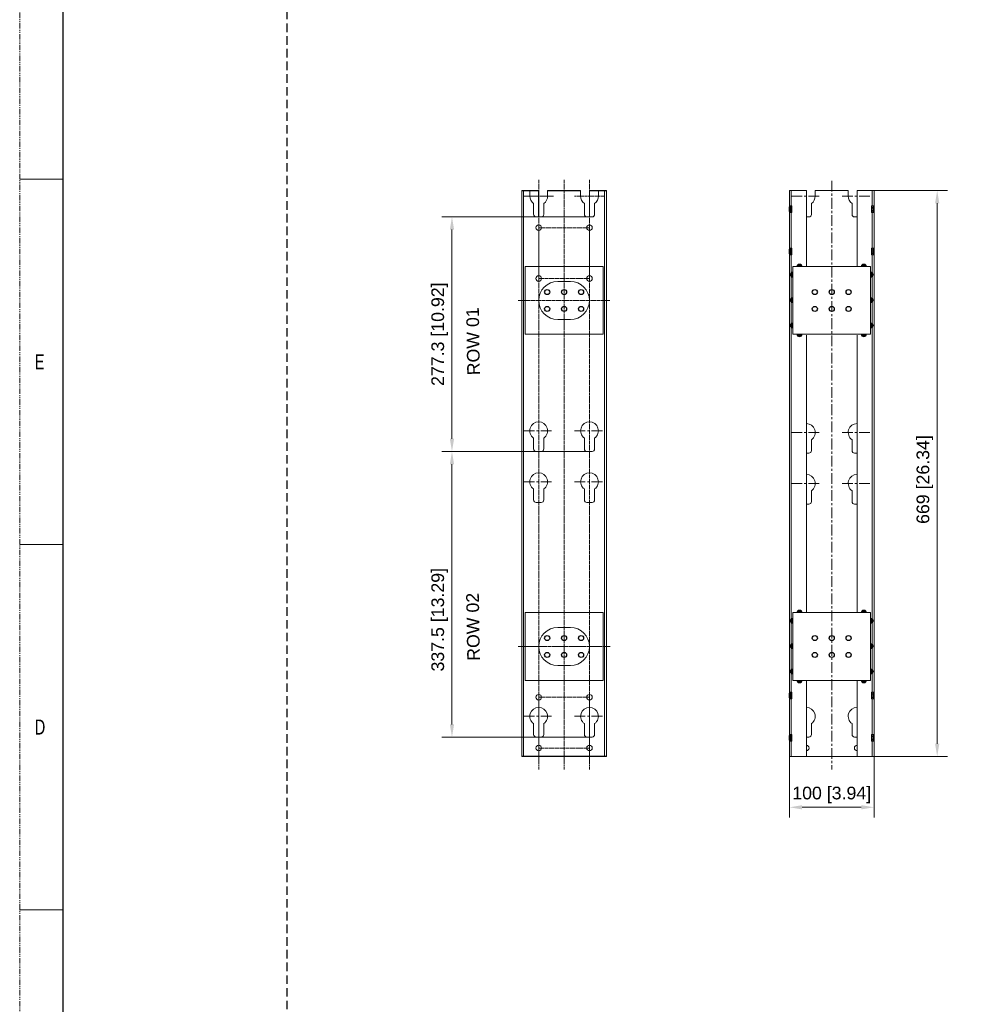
# Model space of a CAD drawing. Header units: millimetres. Extents: x -1086 to 4901, y 927 to 9917.
# Tile 2 of 85: x -1086 to 38, y 2111 to 3275. Entities that reach past the tile are written whole.
import ezdxf
from ezdxf.lldxf.tags import DXFTag

# ---------------------------------------------------------------- set-up
doc = ezdxf.new("R2010")
doc.units = ezdxf.units.MM
doc.header["$PDSIZE"] = -1
for name, pattern in [('ACISOWELD', [3, 2, -1]), ('CENTERX2', [20.319999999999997, 12.7, -2.54, 2.54, -2.54]), ('SLD-Phantom', [12.699999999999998, 6.35, -1.27, 1.27, -1.27, 1.27, -1.27]), ('SLD-Solid', [0])]:
    doc.linetypes.add(name, pattern=pattern)
for name, color, linetype, lineweight in [('5剖面线层', 4, 'Continuous', 15), ('7标注层', 6, 'Continuous', 15), ('中心线', 1, 'CENTERX2', 13), ('尺寸线', 6, 'Continuous', 13), ('虚线', 3, 'DASHED', 13)]:
    doc.layers.add(name, color=color, linetype=linetype, lineweight=lineweight)
doc.styles.add('ARIAL', font='arial.ttf')
doc.styles.add('SLDTEXTSTYLE0', font='GOTHIC.TTF', dxfattribs={"width": 0.7304})
doc.styles.add('标注', font='arial.ttf')
tags = doc.linetypes.add('DASHED', pattern=[19.049999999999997, 12.7, -6.35]).pattern_tags.tags
tags[6:7] = [DXFTag(74, 4), DXFTag(75, 0), DXFTag(340, '0'), DXFTag(46, 1.0), DXFTag(50, 0.0), DXFTag(44, 0.0), DXFTag(45, 0.0)]
tags[4:5] = [DXFTag(74, 4), DXFTag(75, 0), DXFTag(340, '0'), DXFTag(46, 1.0), DXFTag(50, 0.0), DXFTag(44, 0.0), DXFTag(45, 0.0)]
doc.dimstyles.new(')CCC-35A1', dxfattribs={"dimscale": 20, "dimtxt": 1.5, "dimasz": 2.5, "dimexe": 1.2, "dimexo": 0, "dimgap": 0.5, "dimtad": 1, "dimzin": 12, "dimdsep": 46, "dimtxsty": 'ARIAL', "dimcen": 0.5, "dimclrd": 6, "dimclre": 6, "dimclrt": 6, "dimadec": 3, "dimazin": 3, "dimtfac": 1, "dimtmove": 0, "dimatfit": 3, "dimfxl": 1, "dimlwd": 13, "dimlwe": 13, "dimarcsym": 0})

# ---------------------------------------------------------------- blocks, each defined once
blk = doc.blocks.new('*D66')
at = {"layer": '7标注层', "color": 6, "lineweight": 13}
for p, q in [((-412.8548652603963, 2764.432697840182), (-587.3967227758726, 2764.432697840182)), ((-575.3967227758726, 2749.432697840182), (-575.3967227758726, 2441.932697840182)), ((-412.8548652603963, 2426.932697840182), (-587.3967227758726, 2426.932697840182))]:
    blk.add_line(p, q, dxfattribs=at)
at = {"layer": '7标注层', "color": 6}
for points in [[(-572.8967227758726, 2749.432697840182), (-577.8967227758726, 2749.432697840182), (-575.3967227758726, 2764.432697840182)], [(-577.8967227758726, 2441.932697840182), (-572.8967227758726, 2441.932697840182), (-575.3967227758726, 2426.932697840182)]]:
    blk.add_solid(points, dxfattribs=at)
at = {"layer": 'Defpoints', "color": 0}
for p in [(-412.8548652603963, 2764.432697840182), (-575.3967227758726, 2426.932697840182), (-412.8548652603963, 2426.932697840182)]:
    blk.add_point(p, dxfattribs=at)
at = {"layer": '7标注层', "color": 6, "insert": (-590.0096149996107, 2565.582697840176), "char_height": 15, "attachment_point": 5, "rotation": 90, "style": 'ARIAL'}
blk.add_mtext('337.5 [13.29]', dxfattribs=at)
blk = doc.blocks.new('*D67')
at = {"layer": '7标注层', "color": 6, "lineweight": 13}
for p, q in [((-412.8548652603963, 3041.73269784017), (-587.3967227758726, 3041.73269784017)), ((-575.3967227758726, 3026.73269784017), (-575.3967227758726, 2779.432697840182)), ((-412.8548652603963, 2764.432697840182), (-587.3967227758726, 2764.432697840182))]:
    blk.add_line(p, q, dxfattribs=at)
at = {"layer": '7标注层', "color": 6}
for points in [[(-572.8967227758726, 3026.73269784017), (-577.8967227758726, 3026.73269784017), (-575.3967227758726, 3041.73269784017)], [(-577.8967227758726, 2779.432697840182), (-572.8967227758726, 2779.432697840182), (-575.3967227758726, 2764.432697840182)]]:
    blk.add_solid(points, dxfattribs=at)
at = {"layer": 'Defpoints', "color": 0}
for p in [(-412.8548652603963, 3041.73269784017), (-575.3967227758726, 2764.432697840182), (-412.8548652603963, 2764.432697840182)]:
    blk.add_point(p, dxfattribs=at)
at = {"layer": '7标注层', "color": 6, "insert": (-590.0096149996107, 2903.082697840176), "char_height": 15, "attachment_point": 5, "rotation": 90, "style": 'ARIAL'}
blk.add_mtext('277.3 [10.92]', dxfattribs=at)
blk = doc.blocks.new('*D68')
at = {"layer": '7标注层', "color": 6, "lineweight": 13}
for p, q in [((-176.5193346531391, 2403.935708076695), (-176.5193346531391, 2331.868724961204)), ((-76.51933465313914, 2403.935708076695), (-76.51933465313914, 2331.868724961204)), ((-161.5193346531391, 2343.868724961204), (-91.51933465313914, 2343.868724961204))]:
    blk.add_line(p, q, dxfattribs=at)
at = {"layer": '7标注层', "color": 6}
for points in [[(-161.5193346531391, 2346.368724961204), (-161.5193346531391, 2341.368724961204), (-176.5193346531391, 2343.868724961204)], [(-91.51933465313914, 2341.368724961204), (-91.51933465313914, 2346.368724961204), (-76.51933465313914, 2343.868724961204)]]:
    blk.add_solid(points, dxfattribs=at)
at = {"layer": 'Defpoints', "color": 0}
for p in [(-176.5193346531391, 2403.935708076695), (-76.51933465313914, 2403.935708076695), (-76.51933465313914, 2343.868724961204)]:
    blk.add_point(p, dxfattribs=at)
at = {"layer": '7标注层', "color": 6, "insert": (-126.5193346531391, 2358.481617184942), "char_height": 15, "attachment_point": 5, "style": 'ARIAL'}
blk.add_mtext('100 [3.94]', dxfattribs=at)
blk = doc.blocks.new('*D69')
at = {"layer": '7标注层', "color": 6, "lineweight": 13}
for p, q in [((-76.51933465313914, 3072.935708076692), (10.15121592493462, 3072.935708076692)), ((-1.848784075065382, 3057.935708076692), (-1.848784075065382, 2418.935708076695)), ((-76.51933465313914, 2403.935708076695), (10.15121592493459, 2403.935708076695))]:
    blk.add_line(p, q, dxfattribs=at)
at = {"layer": '7标注层', "color": 6}
for points in [[(0.6512159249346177, 3057.935708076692), (-4.348784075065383, 3057.935708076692), (-1.848784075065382, 3072.935708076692)], [(-4.348784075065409, 2418.935708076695), (0.6512159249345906, 2418.935708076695), (-1.84878407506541, 2403.935708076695)]]:
    blk.add_solid(points, dxfattribs=at)
at = {"layer": 'Defpoints', "color": 0}
for p in [(-76.51933465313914, 3072.935708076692), (-76.51933465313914, 2403.935708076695), (-1.84878407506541, 2403.935708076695)]:
    blk.add_point(p, dxfattribs=at)
at = {"layer": '7标注层', "color": 6, "insert": (-16.46167629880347, 2731.247813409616), "char_height": 15, "attachment_point": 5, "rotation": 90, "style": 'ARIAL'}
blk.add_mtext('669 [26.34]', dxfattribs=at)
blk = doc.blocks.new('YTHGFGH')
at = {"color": 7, "linetype": 'Continuous', "lineweight": 15}
for p, q in [((20055.4507891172, 9030.66680704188), (20055.7007891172, 9030.91680704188)), ((20055.4507891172, 9030.66680704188), (20055.4507891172, 9023.266807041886)), ((20055.7007891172, 9023.016807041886), (20055.4507891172, 9023.266807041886)), ((20055.7007891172, 9023.016807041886), (20055.7007891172, 9030.91680704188)), ((20055.7007891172, 9030.91680704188), (20057.4507891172, 9030.91680704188)), ((20057.4507891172, 9023.016807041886), (20055.7007891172, 9023.016807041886)), ((20057.4507891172, 9023.016807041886), (20057.4507891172, 9030.91680704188)), ((20057.7645863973, 9030.722464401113), (20057.4507891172, 9030.722464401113)), ((20057.7645863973, 9030.199923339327), (20057.4507891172, 9030.199923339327)), ((20057.7645863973, 9029.633144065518), (20057.4507891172, 9029.633144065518)), ((20057.7645863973, 9029.132950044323), (20057.4507891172, 9029.132950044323)), ((20057.7645863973, 9029.082824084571), (20057.4507891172, 9029.082824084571)), ((20057.7645863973, 9028.540602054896), (20057.4507891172, 9028.540602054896)), ((20057.7645863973, 9028.325373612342), (20057.4507891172, 9028.325373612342)), ((20057.7645863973, 9027.794200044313), (20057.4507891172, 9027.794200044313)), ((20057.7645863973, 9027.434937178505), (20057.4507891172, 9027.434937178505)), ((20057.7645863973, 9026.966807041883), (20057.4507891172, 9026.966807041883)), ((20057.7645863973, 9026.498676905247), (20057.4507891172, 9026.498676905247)), ((20057.7645863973, 9026.139414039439), (20057.4507891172, 9026.139414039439)), ((20057.7645863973, 9025.608240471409), (20057.4507891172, 9025.608240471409)), ((20057.7645863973, 9025.39301202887), (20057.4507891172, 9025.39301202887)), ((20057.7645863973, 9024.85078999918), (20057.4507891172, 9024.85078999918)), ((20057.7645863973, 9024.800664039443), (20057.4507891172, 9024.800664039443)), ((20057.7645863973, 9024.300470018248), (20057.4507891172, 9024.300470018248)), ((20057.7645863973, 9023.72005891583), (20057.4507891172, 9023.72005891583)), ((20057.7645863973, 9023.211149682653), (20057.4507891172, 9023.211149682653)), ((20057.7645863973, 9029.633144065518), (20057.7645863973, 9030.722464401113)), ((20057.7645863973, 9029.432795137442), (20058.2267891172, 9029.656807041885)), ((20057.7645863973, 9029.132950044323), (20057.7645863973, 9029.633144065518)), ((20057.7645863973, 9029.082824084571), (20057.7645863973, 9029.132950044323)), ((20057.7645863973, 9028.540602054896), (20057.7645863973, 9029.082824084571)), ((20057.7645863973, 9028.325373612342), (20057.7645863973, 9028.540602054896)), ((20057.7645863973, 9027.794200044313), (20057.7645863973, 9028.325373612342)), ((20057.7645863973, 9027.434937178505), (20057.7645863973, 9027.794200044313)), ((20057.7645863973, 9026.966807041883), (20057.7645863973, 9027.434937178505)), ((20057.7645863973, 9026.498676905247), (20057.7645863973, 9026.966807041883)), ((20057.7645863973, 9026.139414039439), (20057.7645863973, 9026.498676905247)), ((20057.7645863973, 9025.608240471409), (20057.7645863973, 9026.139414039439)), ((20057.7645863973, 9025.39301202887), (20057.7645863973, 9025.608240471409)), ((20057.7645863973, 9024.85078999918), (20057.7645863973, 9025.39301202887)), ((20057.7645863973, 9024.800664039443), (20057.7645863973, 9024.85078999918)), ((20057.7645863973, 9024.300470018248), (20057.7645863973, 9024.800664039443)), ((20057.7645863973, 9024.500818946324), (20058.2267891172, 9024.27680704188)), ((20057.7645863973, 9023.211149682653), (20057.7645863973, 9024.300470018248)), ((20058.22678911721, 9024.276807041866), (20058.2267891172, 9029.65680704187)), ((20058.2267891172, 9029.656807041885), (20058.4207891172, 9029.656807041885)), ((20058.2267891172, 9024.27680704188), (20058.4207891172, 9024.27680704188)), ((20058.4207891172, 9024.27680704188), (20058.4207891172, 9029.656807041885))]:
    blk.add_line(p, q, dxfattribs=at)
at = {"layer": 'Defpoints', "color": 3}
for p, q in [((20055.4507891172, 9028.966807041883), (20058.4207891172, 9028.966807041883)), ((20055.4507891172, 9024.966807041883), (20058.4207891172, 9024.966807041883))]:
    blk.add_line(p, q, dxfattribs=at)
at = {"insert": (20056.30044147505, 9025.49240792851), "char_height": 0.625, "width": 0.7701345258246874, "attachment_point": 1, "rotation": 90, "style": '标注'}
blk.add_mtext('JCLS-M4-1', dxfattribs=at)
blk = doc.blocks.new('DFGHDFG6YY8')
at = {"color": 7, "linetype": 'Continuous', "lineweight": 15}
for points in [[(-29580.31370103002, -27772.53763908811, -3.186140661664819), (-29568.31370103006, -27772.53763908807), (-29568.31370103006, -27785.42279217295, -0.414213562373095), (-29571.31370103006, -27788.42279217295), (-29577.31370103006, -27788.42279217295, -0.414213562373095), (-29580.31370103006, -27785.42279217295), (-29580.31370103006, -27772.53763908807)], [(-29520.31370103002, -27772.53763908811, -3.186140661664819), (-29508.31370103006, -27772.53763908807), (-29508.31370103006, -27785.42279217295, -0.414213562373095), (-29511.31370103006, -27788.42279217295), (-29517.31370103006, -27788.42279217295, -0.414213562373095), (-29520.31370103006, -27785.42279217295), (-29520.31370103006, -27772.53763908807)]]:
    blk.add_lwpolyline(points, format="xyb", close=True, dxfattribs=at)
at = {"layer": '中心线'}
for p, q in [((-29592.09044118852, -27763.91978193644), (-29556.5369608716, -27763.91978193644)), ((-29532.09044118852, -27763.91978193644), (-29496.5369608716, -27763.91978193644))]:
    blk.add_line(p, q, dxfattribs=at)
blk = doc.blocks.new('二行立杆')
at = {"color": 7, "linetype": 'Continuous', "lineweight": 15}
for p, q in [((-50.00001675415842, 368.5450963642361), (-50.00001675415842, -300.4549036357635)), ((-30.00001675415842, 366.5481060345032), (-30.00001675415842, 337.3450957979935)), ((29.99998324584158, 368.5450963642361), (29.99998324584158, 337.3450957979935)), ((49.99998324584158, -300.4549036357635), (49.99998324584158, 368.5450963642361)), ((-30.00001675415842, 325.5450963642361), (-30.00001675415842, 319.5450963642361)), ((7.499983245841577, 261.0481060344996), (-7.500016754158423, 261.0481060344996)), ((-7.500016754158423, 216.0481060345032), (7.499983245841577, 216.0481060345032))]:
    blk.add_line(p, q, dxfattribs=at)
for p, q in [((-50.00001675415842, 368.5450963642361), (-30.00001675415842, 368.5450963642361)), ((-30.00001675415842, 337.3450957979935), (-30.00001675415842, 368.5450963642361)), ((-19.50001680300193, 368.5450963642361), (19.49998321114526, 368.5450963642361)), ((29.99998324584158, 368.5450963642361), (49.99998324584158, 368.5450963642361)), ((49.99998324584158, -300.4549036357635), (-50.00001675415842, -300.4549036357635))]:
    blk.add_line(p, q)
for points in [[(-40.5000167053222, 368.5450963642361), (-40.5000167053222, 361.8481060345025, 0.2454182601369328), (-36.00001675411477, 353.2302488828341), (-36.00001675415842, 353.2302488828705), (-36.00001675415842, 340.3450957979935, 0.414213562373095), (-33.00001675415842, 337.3450957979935), (-27.00001675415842, 337.3450957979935, 0.414213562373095), (-24.00001675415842, 340.3450957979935), (-24.00001675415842, 353.2302488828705, 0.2454182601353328), (-19.50001680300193, 361.8481060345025), (-19.50001680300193, 368.5450963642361)], [(19.49998321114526, 368.5450963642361), (19.4999832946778, 361.8481060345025, 0.2454182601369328), (23.99998324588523, 353.2302488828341), (23.99998324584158, 353.2302488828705), (23.99998324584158, 340.3450957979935, 0.414213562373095), (26.99998324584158, 337.3450957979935), (32.99998324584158, 337.3450957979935, 0.414213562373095), (35.99998324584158, 340.3450957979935), (35.99998324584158, 353.2302488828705, 0.2454182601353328), (40.49998319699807, 361.8481060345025), (40.49998328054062, 368.5450963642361)]]:
    blk.add_lwpolyline(points, format="xyb", dxfattribs=at)
for points in [[(7.499983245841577, 261.0450963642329), (-7.500016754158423, 261.0450963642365, 0.9999999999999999), (-7.500016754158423, 216.0450963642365), (7.499983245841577, 216.0450963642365, 0.9999999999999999), (7.499983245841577, 261.0450963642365, 0.9999999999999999)], [(7.499983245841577, -147.9549036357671), (-7.500016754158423, -147.9549036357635, 0.9999999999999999), (-7.500016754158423, -192.9549036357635), (7.499983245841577, -192.9549036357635, 0.9999999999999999), (7.499983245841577, -147.9549036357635, 0.9999999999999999)]]:
    blk.add_lwpolyline(points, format="xyb", close=True, dxfattribs=at)
for centre in [(-30.00001675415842, 324.5450963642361), (29.99998324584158, 324.5450963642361), (-30.00001675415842, 264.5481060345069), (29.99998324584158, 264.5481060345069), (-30.00001675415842, -230.4549036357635), (29.99998324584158, -230.4549036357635), (-30.00001675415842, -290.4549036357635), (29.99998324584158, -290.4549036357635)]:
    blk.add_circle(centre, 3.25, dxfattribs=at)
for centre in [(-20.00001675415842, 248.5481060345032), (-20.00001675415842, 248.5450963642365), (-1.67541584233e-05, 248.5481060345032), (-1.67541584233e-05, 248.5450963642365), (19.99998324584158, 248.5481060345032), (19.99998324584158, 248.5450963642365), (-20.00001675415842, 228.5481060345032), (-20.00001675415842, 228.5450963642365), (-1.67541584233e-05, 228.5481060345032), (-1.67541584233e-05, 228.5450963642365), (19.99998324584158, 228.5481060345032), (19.99998324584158, 228.5450963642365), (-20.00001675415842, -160.4549036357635), (-1.67541584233e-05, -160.4549036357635), (19.99998324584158, -160.4549036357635), (-20.00001675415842, -180.4549036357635), (-1.67541584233e-05, -180.4549036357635), (19.99998324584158, -180.4549036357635)]:
    blk.add_circle(centre, 3)
at = {"layer": '中心线', "ltscale": 0.2}
for p, q in [((-30.00001675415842, 381.0347923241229), (-30.00001675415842, -315.8062469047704)), ((-1.67541584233e-05, 381.0347923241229), (-1.67541584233e-05, -315.8062469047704)), ((29.99998324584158, 381.0347923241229), (29.99998324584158, -315.8062469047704)), ((-47.77675691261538, 361.8481060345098), (-12.22327659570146, 361.8481060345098)), ((12.22324308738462, 361.8481060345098), (47.77672340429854, 361.8481060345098)), ((-54.27870757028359, 238.5450963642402), (54.27867406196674, 238.5450963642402)), ((-50.84288144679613, -170.4549036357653), (50.84284793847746, -170.4549036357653))]:
    blk.add_line(p, q, dxfattribs=at)
at = {"layer": '中心线'}
blk.add_line((-54.27870757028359, -170.4549036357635), (54.27867406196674, -170.4549036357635), dxfattribs=at)
at = {"layer": '中心线', "ltscale": 0.2}
for points in [[(-30.00001675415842, 264.5450963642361), (29.99998324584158, 264.5450963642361), (29.99998324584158, 324.5450963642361), (-30.00001675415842, 324.5450963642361)], [(-30.00001675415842, -290.4549036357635), (29.99998324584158, -290.4549036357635), (29.99998324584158, -230.4549036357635), (-30.00001675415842, -230.4549036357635)]]:
    blk.add_lwpolyline(points, close=True, dxfattribs=at)
at = {"layer": '虚线'}
for p, q in [((-47.90001675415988, 368.5450963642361), (-47.90001675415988, -300.4549036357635)), ((47.89998324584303, -300.4549036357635), (47.89998324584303, 368.5450963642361))]:
    blk.add_line(p, q, dxfattribs=at)
for points in [[(-46.00001675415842, 278.5450963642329), (45.99998324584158, 278.5450963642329), (45.99998324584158, 198.5450963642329), (-46.00001675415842, 198.5450963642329)], [(-46.00001675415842, -130.4549036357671), (45.99998324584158, -130.4549036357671), (45.99998324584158, -210.4549036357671), (-46.00001675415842, -210.4549036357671)]]:
    blk.add_lwpolyline(points, close=True, dxfattribs=at)
at = {"color": 7, "linetype": 'Continuous', "lineweight": 15}
for p in [(29544.3136842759, 27848.46788797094), (29544.3136842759, 27788.26788797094), (29544.3136842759, 27510.96788797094)]:
    blk.add_blockref('DFGHDFG6YY8', p, dxfattribs=at)

msp = doc.modelspace()

# ---------------------------------------------------------------- hatches: boundary and pattern name
at = {"layer": '5剖面线层'}
for points in [[(-161.487337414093, 2982.935708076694, 0.9999999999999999), (-167.487337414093, 2982.935708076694)], [(-91.55133189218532, 2982.935708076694, -0.9999999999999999), (-85.55133189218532, 2982.935708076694)], [(-172.5193346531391, 2970.435708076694, -0.9999999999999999), (-172.5193346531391, 2976.435708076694)], [(-80.51933465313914, 2970.435708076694, 0.9999999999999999), (-80.51933465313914, 2976.435708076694)], [(-172.5193346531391, 2940.435708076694, -0.9999999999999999), (-172.5193346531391, 2946.435708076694)], [(-80.51933465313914, 2940.435708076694, 0.9999999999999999), (-80.51933465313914, 2946.435708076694)], [(-172.5193346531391, 2916.435708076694, 0.9999999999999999), (-172.5193346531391, 2910.435708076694)], [(-80.51933465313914, 2916.435708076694, -0.9999999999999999), (-80.51933465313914, 2910.435708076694)], [(-161.487337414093, 2902.935708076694, -0.9999999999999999), (-167.487337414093, 2902.935708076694)], [(-91.55133189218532, 2902.935708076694, 0.9999999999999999), (-85.55133189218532, 2902.935708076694)], [(-161.487337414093, 2573.935708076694, 0.9999999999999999), (-167.487337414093, 2573.935708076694)], [(-91.55133189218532, 2573.935708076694, -0.9999999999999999), (-85.55133189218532, 2573.935708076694)], [(-172.5193346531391, 2561.435708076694, -0.9999999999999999), (-172.5193346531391, 2567.435708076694)], [(-80.51933465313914, 2561.435708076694, 0.9999999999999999), (-80.51933465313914, 2567.435708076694)], [(-172.5193346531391, 2531.435708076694, -0.9999999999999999), (-172.5193346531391, 2537.435708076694)], [(-80.51933465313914, 2531.435708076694, 0.9999999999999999), (-80.51933465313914, 2537.435708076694)], [(-172.5193346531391, 2507.435708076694, 0.9999999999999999), (-172.5193346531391, 2501.435708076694)], [(-80.51933465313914, 2507.435708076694, -0.9999999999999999), (-80.51933465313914, 2501.435708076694)], [(-161.487337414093, 2493.935708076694, -0.9999999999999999), (-167.487337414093, 2493.935708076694)], [(-91.55133189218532, 2493.935708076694, 0.9999999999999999), (-85.55133189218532, 2493.935708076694)]]:
    msp.add_hatch(color=256, dxfattribs=at).paths.add_polyline_path(points)

# ---------------------------------------------------------------- linework, layer by layer
at = {"color": 7, "linetype": 'SLD-Phantom', "lineweight": 0}
msp.add_line((-1086.380750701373, 927.4463750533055), (-1086.380750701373, 4381.846375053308), dxfattribs=at)
at = {"color": 7, "linetype": 'SLD-Solid', "lineweight": 30}
msp.add_line((-1035.580750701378, 4280.246375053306), (-1035.580750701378, 1029.046375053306), dxfattribs=at)
at = {"color": 7, "linetype": 'SLD-Solid', "lineweight": 0}
for p, q in [((-1086.380750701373, 3086.446375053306), (-1035.580750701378, 3086.446375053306)), ((-1086.380750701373, 2654.646375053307), (-1035.580750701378, 2654.646375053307)), ((-1086.380750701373, 2222.846375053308), (-1035.580750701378, 2222.846375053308))]:
    msp.add_line(p, q, dxfattribs=at)
at = {"color": 7, "linetype": 'Continuous', "lineweight": 15}
for p, q in [((-176.5193346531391, 3072.935708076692), (-174.4193346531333, 3072.935708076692)), ((-176.5193346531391, 2403.935708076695), (-176.5193346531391, 3072.935708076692)), ((-176.5193346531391, 3072.935708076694), (-174.4193346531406, 3072.935708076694)), ((-174.4193346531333, 3072.935708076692), (-161.5193346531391, 3072.935708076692)), ((-174.4193346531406, 3072.935708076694), (-156.5193346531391, 3072.935708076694)), ((-156.5193346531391, 3072.935708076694), (-156.5193346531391, 2982.935708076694)), ((-146.0193347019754, 3072.935708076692), (-107.0193346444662, 3072.935708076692)), ((-96.51933465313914, 3072.935708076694), (-96.51933465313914, 2982.935708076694)), ((-78.61933465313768, 3072.935708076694), (-96.51933465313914, 3072.935708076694)), ((-78.61933465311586, 3072.935708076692), (-91.51933465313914, 3072.935708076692)), ((-78.61933465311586, 3072.935708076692), (-76.51933465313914, 3072.935708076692)), ((-78.61933465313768, 3072.935708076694), (-76.51933465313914, 3072.935708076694)), ((-76.51933465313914, 3072.935708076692), (-76.51933465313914, 2403.935708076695)), ((-172.5193346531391, 2982.935708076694), (-172.5193346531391, 2903.935708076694)), ((-80.51933465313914, 2982.935708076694), (-80.51933465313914, 2903.935708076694)), ((-156.5193346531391, 2901.93570807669), (-156.5193346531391, 2573.935708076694)), ((-96.51933465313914, 2901.935708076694), (-96.51933465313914, 2573.935708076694)), ((-172.5193346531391, 2573.935708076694), (-172.5193346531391, 2494.935708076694)), ((-80.51933465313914, 2573.935708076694), (-80.51933465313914, 2494.935708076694)), ((-156.5193346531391, 2493.935708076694), (-156.5193346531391, 2403.935708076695)), ((-96.51933465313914, 2493.935708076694), (-96.51933465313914, 2403.935708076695)), ((-150.5193346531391, 2442.817850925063), (-150.5193346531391, 2429.932697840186)), ((-153.5193346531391, 2426.932697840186), (-156.5193346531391, 2426.932697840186)), ((-174.4193346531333, 2403.935708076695), (-176.5193346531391, 2403.935708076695)), ((-156.5193346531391, 2403.935708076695), (-174.4193346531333, 2403.935708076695)), ((-96.51933465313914, 2403.935708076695), (-156.5193346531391, 2403.935708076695)), ((-96.51933465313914, 2403.935708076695), (-156.5193346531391, 2403.935708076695)), ((-96.51933465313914, 2403.935708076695), (-78.61933465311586, 2403.935708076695)), ((-76.51933465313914, 2403.935708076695), (-78.61933465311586, 2403.935708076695))]:
    msp.add_line(p, q, dxfattribs=at)
at = {"linetype": 'ACISOWELD', "ltscale": 5}
msp.add_lwpolyline([(-770.2347642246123, 3791.628089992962), (3125.996234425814, 3791.628089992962), (3125.996234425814, 1685.243326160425), (-770.2347642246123, 1685.243326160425)], close=True, dxfattribs=at)
at = {"color": 7, "linetype": 'Continuous', "lineweight": 15}
for points in [[(-156.5193346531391, 3041.732697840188), (-153.5193346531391, 3041.732697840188, 0.414213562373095), (-150.5193346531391, 3044.732697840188), (-150.5193346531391, 3057.617850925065, 0.2454182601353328), (-146.0193347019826, 3066.235708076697), (-146.0193347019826, 3072.93570807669), (-107.0193346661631, 3072.93570807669), (-107.0193346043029, 3066.235708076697, 0.2454182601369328), (-102.5193346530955, 3057.617850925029), (-102.5193346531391, 3057.617850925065), (-102.5193346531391, 3044.732697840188, 0.414213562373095), (-99.51933465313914, 3041.732697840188), (-96.51933465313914, 3041.732697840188)], [(-156.5193346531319, 2797.434694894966, -0.7342378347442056), (-150.5193346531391, 2778.317850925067), (-150.5193346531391, 2765.43269784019, -0.414213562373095), (-153.5193346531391, 2762.43269784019), (-156.5193346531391, 2762.43269784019)], [(-96.51933465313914, 2762.43269784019), (-99.51933465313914, 2762.43269784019, -0.414213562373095), (-102.5193346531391, 2765.43269784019), (-102.5193346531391, 2778.317850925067), (-102.5193346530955, 2778.31785092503, -0.7342378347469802), (-96.51933465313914, 2797.434694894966, -0.7342378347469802)], [(-156.5193346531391, 2737.234694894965, -0.7342378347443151), (-150.5193346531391, 2718.117850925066), (-150.5193346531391, 2705.232697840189, -0.414213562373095), (-153.5193346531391, 2702.232697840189), (-156.5193346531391, 2702.232697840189)], [(-96.51933465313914, 2702.232697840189), (-99.51933465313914, 2702.232697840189, -0.414213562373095), (-102.5193346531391, 2705.232697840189), (-102.5193346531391, 2718.117850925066), (-102.5193346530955, 2718.117850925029, -0.7342378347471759), (-96.51933465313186, 2737.234694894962, -0.7342378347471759)], [(-96.51933465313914, 2426.932697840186), (-99.51933465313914, 2426.932697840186, -0.414213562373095), (-102.5193346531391, 2429.932697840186), (-102.5193346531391, 2442.817850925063), (-102.5193346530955, 2442.817850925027, -0.7342378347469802), (-96.51933465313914, 2461.934694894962, -0.7342378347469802)]]:
    msp.add_lwpolyline(points, format="xyb", dxfattribs=at)
for points in [[(-172.5193346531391, 2982.935708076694), (-80.51933465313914, 2982.935708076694), (-80.51933465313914, 2902.935708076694), (-172.5193346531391, 2902.935708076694)], [(-172.5193346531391, 2573.935708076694), (-80.51933465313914, 2573.935708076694), (-80.51933465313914, 2493.935708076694), (-172.5193346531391, 2493.935708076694)]]:
    msp.add_lwpolyline(points, close=True, dxfattribs=at)
for centre in [(-146.5193346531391, 2952.935708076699), (-126.5193346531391, 2952.935708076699), (-106.5193346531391, 2952.935708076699), (-146.5193346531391, 2932.935708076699), (-126.5193346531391, 2932.935708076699), (-106.5193346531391, 2932.935708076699), (-146.5193346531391, 2543.935708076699), (-126.5193346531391, 2543.935708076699), (-106.5193346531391, 2543.935708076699), (-146.5193346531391, 2523.935708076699), (-126.5193346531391, 2523.935708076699), (-106.5193346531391, 2523.935708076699)]:
    msp.add_circle(centre, 3)
for centre, radius, start, end in [((-156.5193346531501, 2451.434694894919), 10.50000000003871, 304.8499045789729, 90), ((-153.5193346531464, 2429.932697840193), 3.000000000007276, 270.0000000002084, 359.9999999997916), ((-156.5193346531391, 2413.935708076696), 3.25, 270, 90), ((-96.51933465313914, 2413.935708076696), 3.25, 90, 270)]:
    msp.add_arc(centre, radius, start, end, dxfattribs=at)
at = {"layer": '5剖面线层'}
for points in [[(-161.487337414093, 2982.935708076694, 0.9999999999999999), (-167.487337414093, 2982.935708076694), (-161.487337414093, 2982.935708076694)], [(-91.55133189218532, 2982.935708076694, -0.9999999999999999), (-85.55133189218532, 2982.935708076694), (-91.55133189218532, 2982.935708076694)], [(-172.5193346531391, 2970.435708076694, -0.9999999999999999), (-172.5193346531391, 2976.435708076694), (-172.5193346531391, 2970.435708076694)], [(-80.51933465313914, 2970.435708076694, 0.9999999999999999), (-80.51933465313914, 2976.435708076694), (-80.51933465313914, 2970.435708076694)], [(-172.5193346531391, 2940.435708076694, -0.9999999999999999), (-172.5193346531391, 2946.435708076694), (-172.5193346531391, 2940.435708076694)], [(-80.51933465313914, 2940.435708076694, 0.9999999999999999), (-80.51933465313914, 2946.435708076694), (-80.51933465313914, 2940.435708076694)], [(-172.5193346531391, 2916.435708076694, 0.9999999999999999), (-172.5193346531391, 2910.435708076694), (-172.5193346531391, 2916.435708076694)], [(-80.51933465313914, 2916.435708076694, -0.9999999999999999), (-80.51933465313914, 2910.435708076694), (-80.51933465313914, 2916.435708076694)], [(-161.487337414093, 2902.935708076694, -0.9999999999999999), (-167.487337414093, 2902.935708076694), (-161.487337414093, 2902.935708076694)], [(-91.55133189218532, 2902.935708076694, 0.9999999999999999), (-85.55133189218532, 2902.935708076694), (-91.55133189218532, 2902.935708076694)], [(-161.487337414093, 2573.935708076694, 0.9999999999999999), (-167.487337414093, 2573.935708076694), (-161.487337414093, 2573.935708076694)], [(-91.55133189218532, 2573.935708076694, -0.9999999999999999), (-85.55133189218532, 2573.935708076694), (-91.55133189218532, 2573.935708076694)], [(-172.5193346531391, 2561.435708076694, -0.9999999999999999), (-172.5193346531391, 2567.435708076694), (-172.5193346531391, 2561.435708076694)], [(-80.51933465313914, 2561.435708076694, 0.9999999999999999), (-80.51933465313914, 2567.435708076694), (-80.51933465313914, 2561.435708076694)], [(-172.5193346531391, 2531.435708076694, -0.9999999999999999), (-172.5193346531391, 2537.435708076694), (-172.5193346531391, 2531.435708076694)], [(-80.51933465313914, 2531.435708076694, 0.9999999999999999), (-80.51933465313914, 2537.435708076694), (-80.51933465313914, 2531.435708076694)], [(-172.5193346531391, 2507.435708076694, 0.9999999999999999), (-172.5193346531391, 2501.435708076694), (-172.5193346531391, 2507.435708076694)], [(-80.51933465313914, 2507.435708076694, -0.9999999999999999), (-80.51933465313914, 2501.435708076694), (-80.51933465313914, 2507.435708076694)], [(-161.487337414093, 2493.935708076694, -0.9999999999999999), (-167.487337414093, 2493.935708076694), (-161.487337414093, 2493.935708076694)], [(-91.55133189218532, 2493.935708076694, 0.9999999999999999), (-85.55133189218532, 2493.935708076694), (-91.55133189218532, 2493.935708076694)]]:
    msp.add_lwpolyline(points, format="xyb", close=True, dxfattribs=at)
at = {"layer": '中心线'}
for p, q in [((-126.5193346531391, 3084.422394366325), (-126.5193346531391, 2388.581355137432)), ((-174.2960748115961, 3066.235708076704), (-138.7425944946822, 3066.235708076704)), ((-114.2960748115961, 3066.235708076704), (-78.74259449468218, 3066.235708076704)), ((-174.2960748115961, 2786.935708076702), (-138.7425944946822, 2786.935708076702)), ((-114.2960748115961, 2786.935708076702), (-78.74259449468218, 2786.935708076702)), ((-174.2960748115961, 2726.735708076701), (-138.7425944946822, 2726.735708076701)), ((-114.2960748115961, 2726.735708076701), (-78.74259449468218, 2726.735708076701))]:
    msp.add_line(p, q, dxfattribs=at)
at = {"layer": '虚线'}
for p, q in [((-174.4193346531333, 2403.935708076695), (-174.4193346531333, 3072.935708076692)), ((-78.61933465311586, 3072.935708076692), (-78.61933465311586, 2403.935708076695))]:
    msp.add_line(p, q, dxfattribs=at)

# ---------------------------------------------------------------- block references
for name, p in [('二行立杆', (-442.8548485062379, 2704.390611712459)), ('YTHGFGH', (-20134.75708249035, -6551.029599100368)), ('YTHGFGH', (-20134.75708249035, -6601.029599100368))]:
    msp.add_blockref(name, p)
at = {"rotation": 180}
for p in [(19881.718413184, 12077.90402904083), (19881.718413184, 12027.90402904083)]:
    msp.add_blockref('YTHGFGH', p, dxfattribs=at)
at = {"xscale": -1, "rotation": 180}
for p in [(-20134.75708249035, 12077.90402904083), (-20134.75708249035, 12027.90402904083)]:
    msp.add_blockref('YTHGFGH', p, dxfattribs=at)
at = {"xscale": -1}
for p in [(19881.718413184, -6551.029599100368), (19881.718413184, -6601.029599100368)]:
    msp.add_blockref('YTHGFGH', p, dxfattribs=at)

# ---------------------------------------------------------------- texts
at = {"color": 7, "linetype": 'Continuous', "lineweight": 0, "style": 'SLDTEXTSTYLE0', "width": 0.7304000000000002}
for s, p in [('E', (-1068.698694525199, 2861.648657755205)), ('D', (-1068.698694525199, 2429.848657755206))]:
    msp.add_text(s, height=17.78, dxfattribs=at).set_placement(p)
at = {"layer": '尺寸线', "lineweight": 15, "char_height": 15, "width": 79.18138666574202, "attachment_point": 1, "rotation": 90.97102193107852, "style": 'ARIAL'}
for s, insert in [('ROW 01', (-557.3351540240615, 2854.412168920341)), ('ROW 02', (-557.3351540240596, 2516.912168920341))]:
    msp.add_mtext(s, dxfattribs=dict(at, insert=insert))

# ---------------------------------------------------------------- dimensions: what is measured, and where the dimension line sits
at = {"layer": '7标注层'}
for base, p1, p2, picture, middle in [((-1.84878407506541, 2403.935708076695), (-76.51933465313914, 3072.935708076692), (-76.51933465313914, 2403.935708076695), '*D69', (-1.848784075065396, 2731.247813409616)), ((-575.3967227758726, 2426.932697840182), (-412.8548652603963, 2764.432697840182), (-412.8548652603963, 2426.932697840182), '*D66', (-575.3967227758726, 2565.582697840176))]:
    dim = msp.add_linear_dim(base=base, p1=p1, p2=p2, angle=90, dimstyle=')CCC-35A1', override={"dimscale": 10, "dimasz": 1.5}, dxfattribs=at)
    dim.commit()
    dim.dimension.update_dxf_attribs({"geometry": picture, "text_midpoint": middle, "dimtype": 160})
dim = msp.add_linear_dim(base=(-575.3967227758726, 2764.432697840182), p1=(-412.8548652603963, 3041.73269784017), p2=(-412.8548652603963, 2764.432697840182), angle=90, dimstyle=')CCC-35A1', override={"dimscale": 10, "dimasz": 1.5}, dxfattribs=at)
dim.commit()
dim.dimension.update_dxf_attribs({"geometry": '*D67', "text_midpoint": (-590.0096149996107, 2903.082697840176)})
dim = msp.add_linear_dim(base=(-76.51933465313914, 2343.868724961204), p1=(-176.5193346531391, 2403.935708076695), p2=(-76.51933465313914, 2403.935708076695), dimstyle=')CCC-35A1', override={"dimscale": 10, "dimasz": 1.5}, dxfattribs=at)
dim.commit()
dim.dimension.update_dxf_attribs({"geometry": '*D68', "text_midpoint": (-126.5193346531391, 2358.481617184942)})

doc.saveas('drawing.dxf')
